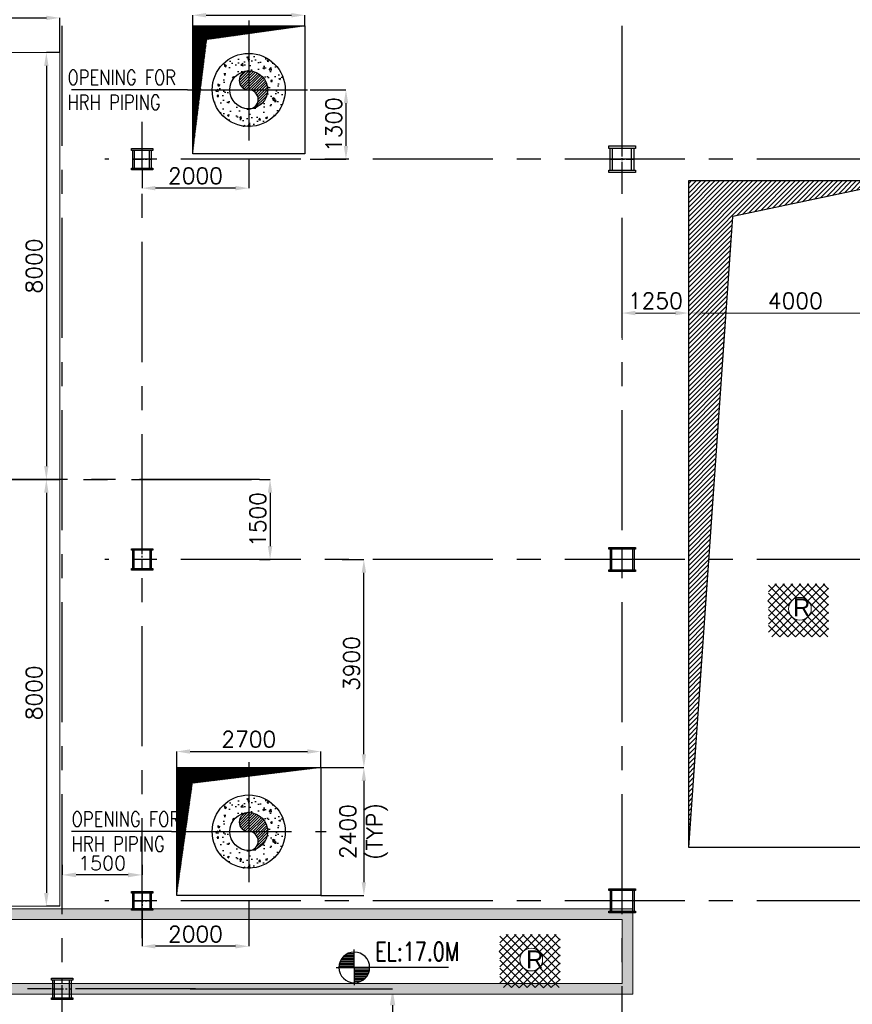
# Model space of a CAD drawing. Header units: inches. Extents: x 0 to 1564127, y -23460 to 23144100.
# Tile 23 of 215: x 124381 to 139994, y 98888 to 117341. Entities that reach past the tile are written whole.
import ezdxf

# ---------------------------------------------------------------- set-up
doc = ezdxf.new("R2010")
doc.units = ezdxf.units.IN
doc.header["$LTSCALE"] = 1800
doc.header["$MEASUREMENT"] = 0
doc.linetypes.add('CENTER', pattern=[2, 1.25, -0.25, 0.25, -0.25])
doc.linetypes.add('CENTER2', pattern=[1.125, 0.75, -0.125, 0.125, -0.125])
doc.layers.get('0').update_dxf_attribs({"color": 253, "lineweight": 9})
for name, color, linetype in [('AUX COL', 1, 'Continuous'), ('CEN', 2, 'CENTER'), ('DIM', 4, 'Continuous'), ('GRID', 251, 'CENTER'), ('INSULATION', 35, 'Continuous'), ('OPENING', 40, 'Continuous'), ('PIPE', 5, 'Continuous'), ('TEXT', 3, 'Continuous')]:
    doc.layers.add(name, color=color, linetype=linetype)
doc.layers.add('CONCRETE', color=145, linetype='Continuous', lineweight=18)
doc.layers.add('STEEL', color=231, linetype='Continuous', lineweight=18)
doc.styles.add('HTX11', font='O8111901')
doc.styles.add('ROMANS', font='romans.shx')
doc.styles.get("Standard").update_dxf_attribs({"font": 'arial.ttf'})
doc.dimstyles.new('STANDARD1', dxfattribs={"dimtxt": 300, "dimasz": 250, "dimexe": 0, "dimexo": 0, "dimgap": 80, "dimtad": 1, "dimdec": 0, "dimzin": 0, "dimdsep": 46, "dimtxsty": 'ROMANS', "dimcen": 0, "dimclrd": 4, "dimclre": 4, "dimclrt": 7, "dimadec": 0, "dimazin": 0, "dimtfac": 0.09, "dimtdec": 0, "dimtix": 1, "dimtofl": 0, "dimtmove": 0, "dimatfit": 3, "dimfxl": 1, "dimtolj": 1, "dimtzin": 0, "dimarcsym": 0})
doc.dimstyles.new('USER175', dxfattribs={"dimscale": 175, "dimtxt": 2, "dimasz": 1.75, "dimexe": 0, "dimexo": 0, "dimgap": 0.5, "dimtad": 1, "dimdec": 0, "dimzin": 0, "dimdsep": 46, "dimtxsty": 'ROMANS', "dimcen": 0, "dimclrd": 4, "dimclre": 4, "dimclrt": 4, "dimadec": 0, "dimazin": 0, "dimtfac": 0.09, "dimtdec": 0, "dimtix": 1, "dimtofl": 0, "dimtmove": 0, "dimatfit": 3, "dimfxl": 1, "dimtolj": 1, "dimtzin": 0, "dimarcsym": 0})
pattern_1 = [(45, (-489847.997, 30697.683), (-8.83883476, 8.83883476), [])]

# ---------------------------------------------------------------- blocks, each defined once
blk = doc.blocks.new('*D406')
at = {"layer": 'Defpoints', "color": 0, "transparency": 16777216}
for p in [(127580, 99175), (130954, 94725), (131373, 94725)]:
    blk.add_point(p, dxfattribs=at)
at = {"layer": 'DIM', "color": 4, "lineweight": -2, "transparency": 16777216}
for p, q in [((127580, 99175), (131373, 99175)), ((131373, 98869), (131373, 95032)), ((130954, 94725), (131373, 94725))]:
    blk.add_line(p, q, dxfattribs=at)
at = {"layer": 'DIM', "color": 4, "transparency": 16777216}
for points in [[(131322, 98869), (131424, 98869), (131373, 99175)], [(131322, 95032), (131424, 95032), (131373, 94725)]]:
    blk.add_solid(points, dxfattribs=at)
at = {"layer": 'DIM', "color": 4, "transparency": 16777216, "insert": (131111, 96950), "char_height": 350, "attachment_point": 5, "rotation": 90, "style": 'ROMANS'}
blk.add_mtext('\\A1;4450', dxfattribs=at)
blk = doc.blocks.new('*D407')
at = {"layer": 'Defpoints', "color": 0, "transparency": 16777216}
for p in [(125176, 101499), (126676, 101499), (125176, 101313)]:
    blk.add_point(p, dxfattribs=at)
at = {"layer": 'DIM', "color": 4, "lineweight": -2, "transparency": 16777216}
for p, q in [((125176, 101499), (125176, 101313)), ((126676, 101499), (126676, 101313)), ((126413, 101313), (125438, 101313))]:
    blk.add_line(p, q, dxfattribs=at)
at = {"layer": 'DIM', "color": 4, "transparency": 16777216}
for points in [[(125438, 101357), (125438, 101269), (125176, 101313)], [(126413, 101357), (126413, 101269), (126676, 101313)]]:
    blk.add_solid(points, dxfattribs=at)
at = {"layer": 'DIM', "color": 4, "transparency": 16777216, "insert": (125926, 101532), "char_height": 262.5, "attachment_point": 5, "style": 'ROMANS'}
blk.add_mtext('\\A1;1500', dxfattribs=at)
blk = doc.blocks.new('DIAHATCH-1')
h = blk.add_hatch()
h.set_pattern_fill('ANSI31', color=9, scale=0.4, angle=180, style=0)
h.set_pattern_definition([(225, (-22774.755, -47888.751615), (0.03535533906, -0.03535533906), [])])
h.paths.add_polyline_path([(0, 0.5), (0, 0, -1), (0, -0.5, 0.414214), (0.5, 0, 0.414214)])
h.paths.add_polyline_path([(0, 0.5, 1), (0, 0)])
blk.add_circle((0, 0), 0.5)
for centre, start, end in [((0, 0.25), 90, 270), ((0, -0.25), 270, 90)]:
    blk.add_arc(centre, 0.25, start, end)
blk = doc.blocks.new('*D411')
at = {"layer": 'Defpoints', "color": 0, "transparency": 16777216}
for p in [(128876, 108725), (128876, 107225), (129076, 107225)]:
    blk.add_point(p, dxfattribs=at)
at = {"layer": 'DIM', "color": 4, "lineweight": -2, "transparency": 16777216}
for p, q in [((128876, 108725), (129076, 108725)), ((129076, 108475), (129076, 107475)), ((128876, 107225), (129076, 107225))]:
    blk.add_line(p, q, dxfattribs=at)
at = {"layer": 'DIM', "color": 4, "transparency": 16777216}
for points in [[(129034, 108475), (129118, 108475), (129076, 108725)], [(129034, 107475), (129118, 107475), (129076, 107225)]]:
    blk.add_solid(points, dxfattribs=at)
at = {"layer": 'DIM', "color": 7, "transparency": 16777216, "insert": (128846, 107975), "char_height": 300, "attachment_point": 5, "rotation": 90, "style": 'ROMANS'}
blk.add_mtext('\\A1;1500', dxfattribs=at)
blk = doc.blocks.new('TURBINE & TG DECK OUTLINE')
at = {"layer": 'CEN'}
blk.add_line((-25650, 0), (19805, 0), dxfattribs=at)
at = {"layer": 'CONCRETE'}
blk.add_lwpolyline([(16205, -8000), (16205, 8000), (-7350, 8000), (-9950, 5400), (-24150, 5400), (-24150, -5400), (-9950, -5400), (-7350, -8000)], close=True, dxfattribs=at)
blk = doc.blocks.new('*D416')
at = {"layer": 'Defpoints', "color": 0, "transparency": 16777216}
for p in [(128676, 114725), (126676, 114550), (126676, 114184)]:
    blk.add_point(p, dxfattribs=at)
at = {"layer": 'DIM', "color": 4, "lineweight": -2, "transparency": 16777216}
for p, q in [((128676, 114725), (128676, 114184)), ((126676, 114550), (126676, 114184)), ((128426, 114184), (126926, 114184))]:
    blk.add_line(p, q, dxfattribs=at)
at = {"layer": 'DIM', "color": 4, "transparency": 16777216}
for points in [[(126926, 114226), (126926, 114142), (126676, 114184)], [(128426, 114226), (128426, 114142), (128676, 114184)]]:
    blk.add_solid(points, dxfattribs=at)
at = {"layer": 'DIM', "color": 7, "transparency": 16777216, "insert": (127676, 114414), "char_height": 300, "attachment_point": 5, "style": 'ROMANS'}
blk.add_mtext('\\A1;2000', dxfattribs=at)
blk = doc.blocks.new('*D417')
at = {"layer": 'Defpoints', "color": 0, "transparency": 16777216}
for p in [(128676, 100825), (126676, 100650), (126676, 99975)]:
    blk.add_point(p, dxfattribs=at)
at = {"layer": 'DIM', "color": 4, "lineweight": -2, "transparency": 16777216}
for p, q in [((128676, 100825), (128676, 99975)), ((126676, 100650), (126676, 99975)), ((128426, 99975), (126926, 99975))]:
    blk.add_line(p, q, dxfattribs=at)
at = {"layer": 'DIM', "color": 4, "transparency": 16777216}
for points in [[(126926, 100017), (126926, 99934), (126676, 99975)], [(128426, 100017), (128426, 99934), (128676, 99975)]]:
    blk.add_solid(points, dxfattribs=at)
at = {"layer": 'DIM', "color": 7, "transparency": 16777216, "insert": (127676, 100205), "char_height": 300, "attachment_point": 5, "style": 'ROMANS'}
blk.add_mtext('\\A1;2000', dxfattribs=at)
blk = doc.blocks.new('*D418')
at = {"layer": 'Defpoints', "color": 0, "transparency": 16777216}
for p in [(125131, 117375), (125131, 116725, 500), (108926, 116470)]:
    blk.add_point(p, dxfattribs=at)
at = {"layer": 'DIM', "color": 4, "lineweight": -2, "transparency": 16777216}
for p, q in [((108926, 116470), (108926, 117375)), ((109176, 117375), (124881, 117375)), ((125131, 116725), (125131, 117375))]:
    blk.add_line(p, q, dxfattribs=at)
at = {"layer": 'DIM', "color": 4, "transparency": 16777216}
for points in [[(109176, 117417), (109176, 117334), (108926, 117375)], [(124881, 117417), (124881, 117334), (125131, 117375)]]:
    blk.add_solid(points, dxfattribs=at)
at = {"layer": 'DIM', "color": 7, "transparency": 16777216, "insert": (117028, 117605), "char_height": 300, "attachment_point": 5, "style": 'ROMANS'}
blk.add_mtext('\\A1;16205', dxfattribs=at)
blk = doc.blocks.new('*D47')
at = {"layer": 'Defpoints', "color": 0, "transparency": 16777216}
for p in [(5250, 13500), (5250, 1000), (5833, 1000)]:
    blk.add_point(p, dxfattribs=at)
at = {"layer": 'DIM', "color": 4, "lineweight": -2, "transparency": 16777216}
for p, q in [((5250, 13500), (5833, 13500)), ((5833, 13250), (5833, 1250)), ((5250, 1000), (5833, 1000))]:
    blk.add_line(p, q, dxfattribs=at)
at = {"layer": 'DIM', "color": 4, "transparency": 16777216}
for points in [[(5791, 13250), (5875, 13250), (5833, 13500)], [(5791, 1250), (5875, 1250), (5833, 1000)]]:
    blk.add_solid(points, dxfattribs=at)
at = {"layer": 'DIM', "color": 4, "transparency": 16777216, "insert": (5603, 7250), "char_height": 300, "attachment_point": 5, "rotation": 90, "style": 'ROMANS'}
blk.add_mtext('\\A1;12500', dxfattribs=at)
blk = doc.blocks.new('*D48')
at = {"layer": 'Defpoints', "color": 0, "transparency": 16777216}
for p in [(0, 11018), (0, 10518), (1250, 10518)]:
    blk.add_point(p, dxfattribs=at)
at = {"layer": 'DIM', "color": 4, "lineweight": -2, "transparency": 16777216}
for p, q in [((0, 10518), (0, 11018)), ((1000, 11018), (250, 11018)), ((1250, 10518), (1250, 11018))]:
    blk.add_line(p, q, dxfattribs=at)
at = {"layer": 'DIM', "color": 4, "transparency": 16777216}
for points in [[(250, 11059), (250, 10976), (0, 11018)], [(1000, 11059), (1000, 10976), (1250, 11018)]]:
    blk.add_solid(points, dxfattribs=at)
at = {"layer": 'DIM', "color": 4, "transparency": 16777216, "insert": (625, 11248), "char_height": 300, "attachment_point": 5, "style": 'ROMANS'}
blk.add_mtext('\\A1;1250', dxfattribs=at)
blk = doc.blocks.new('*D49')
at = {"layer": 'Defpoints', "color": 0, "transparency": 16777216}
for p in [(5250, 11018), (1250, 10518), (5250, 10518)]:
    blk.add_point(p, dxfattribs=at)
at = {"layer": 'DIM', "color": 4, "lineweight": -2, "transparency": 16777216}
for p, q in [((1250, 10518), (1250, 11018)), ((1500, 11018), (5000, 11018)), ((5250, 10518), (5250, 11018))]:
    blk.add_line(p, q, dxfattribs=at)
at = {"layer": 'DIM', "color": 4, "transparency": 16777216}
for points in [[(1500, 11059), (1500, 10976), (1250, 11018)], [(5000, 11059), (5000, 10976), (5250, 11018)]]:
    blk.add_solid(points, dxfattribs=at)
at = {"layer": 'DIM', "color": 4, "transparency": 16777216, "insert": (3250, 11248), "char_height": 300, "attachment_point": 5, "style": 'ROMANS'}
blk.add_mtext('\\A1;4000', dxfattribs=at)
blk = doc.blocks.new('*D50')
at = {"layer": 'Defpoints', "color": 0, "transparency": 16777216}
for p in [(5250, 1000), (5250, 0), (5833, 0)]:
    blk.add_point(p, dxfattribs=at)
at = {"layer": 'DIM', "color": 4, "lineweight": -2, "transparency": 16777216}
for p, q in [((5250, 1000), (5833, 1000)), ((5833, 750), (5833, 250)), ((5250, 0), (5833, 0)), ((5833, 0), (5833, -2028))]:
    blk.add_line(p, q, dxfattribs=at)
at = {"layer": 'DIM', "color": 4, "transparency": 16777216}
for points in [[(5791, 750), (5875, 750), (5833, 1000)], [(5791, 250), (5875, 250), (5833, 0)]]:
    blk.add_solid(points, dxfattribs=at)
at = {"layer": 'DIM', "color": 4, "transparency": 16777216, "insert": (5603, -1441), "char_height": 300, "attachment_point": 5, "rotation": 90, "style": 'ROMANS'}
blk.add_mtext('\\A1;1000', dxfattribs=at)
blk = doc.blocks.new('AUX COLUMNS')
at = {"color": 2, "linetype": 'CENTER2', "ltscale": 0.15}
for p, q in [((-139038, 65715), (-139038, 66115)), ((-130038, 65665), (-130038, 66165)), ((-139213, 65915), (-138863, 65915)), ((-130263, 65915), (-129813, 65915)), ((-139038, 58215), (-139038, 58615)), ((-130038, 58190), (-130038, 58640)), ((-138863, 58415), (-139213, 58415)), ((-129813, 58415), (-130263, 58415)), ((-130038, 51790), (-130038, 52240)), ((-139038, 52190), (-139038, 51840)), ((-139213, 52015), (-138863, 52015)), ((-129813, 52015), (-130263, 52015)), ((-140538, 50165), (-140538, 50565)), ((-140713, 50365), (-140363, 50365))]:
    blk.add_line(p, q, dxfattribs=at)
at = {"layer": 'AUX COL'}
for p, q in [((-139213, 65751), (-139213, 66079)), ((-139177, 65751), (-139177, 66079)), ((-138899, 65751), (-138899, 66079)), ((-138863, 65751), (-138863, 66079)), ((-130263, 65710), (-130263, 66120)), ((-130218, 65710), (-130218, 66120)), ((-129858, 65710), (-129858, 66120)), ((-129813, 65710), (-129813, 66120)), ((-139213, 58243), (-139213, 58587)), ((-139188, 58243), (-139188, 58587)), ((-138888, 58243), (-138888, 58587)), ((-138863, 58243), (-138863, 58587)), ((-130263, 58608), (-130263, 58222)), ((-130235, 58608), (-130235, 58222)), ((-129841, 58608), (-129841, 58222)), ((-129813, 58608), (-129813, 58222)), ((-139213, 51872), (-139213, 52158)), ((-139188, 51872), (-139188, 52158)), ((-138888, 51872), (-138888, 52158)), ((-138863, 51872), (-138863, 52158)), ((-130263, 52208), (-130263, 51822)), ((-130235, 52208), (-130235, 51822)), ((-129841, 52208), (-129841, 51822)), ((-129813, 52208), (-129813, 51822)), ((-140713, 50201), (-140713, 50529)), ((-140677, 50201), (-140677, 50529)), ((-140399, 50201), (-140399, 50529)), ((-140363, 50201), (-140363, 50529))]:
    blk.add_line(p, q, dxfattribs=at)
for points in [[(-139238, 66115), (-138838, 66115), (-138838, 66079), (-139238, 66079)], [(-130288, 66165), (-129788, 66165), (-129788, 66120), (-130288, 66120)], [(-139238, 65751), (-138838, 65751), (-138838, 65715), (-139238, 65715)], [(-130288, 65710), (-129788, 65710), (-129788, 65665), (-130288, 65665)], [(-139238, 58615), (-138838, 58615), (-138838, 58587), (-139238, 58587)], [(-130288, 58640), (-129788, 58640), (-129788, 58608), (-130288, 58608)], [(-139238, 58243), (-138838, 58243), (-138838, 58215), (-139238, 58215)], [(-130288, 58222), (-129788, 58222), (-129788, 58190), (-130288, 58190)], [(-130288, 52240), (-129788, 52240), (-129788, 52208), (-130288, 52208)], [(-139238, 52190), (-138838, 52190), (-138838, 52158), (-139238, 52158)], [(-139238, 51872), (-138838, 51872), (-138838, 51840), (-139238, 51840)], [(-130288, 51822), (-129788, 51822), (-129788, 51790), (-130288, 51790)], [(-140738, 50565), (-140338, 50565), (-140338, 50529), (-140738, 50529)], [(-140738, 50201), (-140338, 50201), (-140338, 50165), (-140738, 50165)]]:
    blk.add_lwpolyline(points, close=True, dxfattribs=at)
at = {"layer": 'GRID'}
for p, q in [((-139038, 51315), (-139038, 66615)), ((-114460, 65915), (-139738, 65915)), ((-136838, 59915), (-243038, 59915)), ((-114460, 58415), (-139738, 58415)), ((-114460, 52015), (-139738, 52015)), ((-138038, 50365), (-163538, 50365))]:
    blk.add_line(p, q, dxfattribs=at)
blk = doc.blocks.new('*D489')
at = {"layer": 'Defpoints', "color": 0, "transparency": 16777216}
for p in [(130026, 103325), (130026, 100925), (130835, 100925)]:
    blk.add_point(p, dxfattribs=at)
at = {"layer": 'DIM', "color": 4, "lineweight": -2, "transparency": 16777216}
for p, q in [((130026, 103325), (130835, 103325)), ((130835, 103075), (130835, 101175)), ((130026, 100925), (130835, 100925))]:
    blk.add_line(p, q, dxfattribs=at)
at = {"layer": 'DIM', "color": 4, "transparency": 16777216}
for points in [[(130793, 103075), (130877, 103075), (130835, 103325)], [(130793, 101175), (130877, 101175), (130835, 100925)]]:
    blk.add_solid(points, dxfattribs=at)
at = {"layer": 'DIM', "color": 7, "transparency": 16777216, "insert": (130835, 102125), "char_height": 300, "attachment_point": 5, "rotation": 90, "style": 'ROMANS'}
blk.add_mtext('\\A1;2400\\P(TYP)', dxfattribs=at)
blk = doc.blocks.new('*D490')
at = {"layer": 'Defpoints', "color": 0, "transparency": 16777216}
for p in [(130026, 103625), (127326, 103325), (130026, 103325)]:
    blk.add_point(p, dxfattribs=at)
at = {"layer": 'DIM', "color": 4, "lineweight": -2, "transparency": 16777216}
for p, q in [((127326, 103325), (127326, 103625)), ((127576, 103625), (129776, 103625)), ((130026, 103325), (130026, 103625))]:
    blk.add_line(p, q, dxfattribs=at)
at = {"layer": 'DIM', "color": 4, "transparency": 16777216}
for points in [[(127576, 103667), (127576, 103584), (127326, 103625)], [(129776, 103667), (129776, 103584), (130026, 103625)]]:
    blk.add_solid(points, dxfattribs=at)
at = {"layer": 'DIM', "color": 7, "transparency": 16777216, "insert": (128676, 103855), "char_height": 300, "attachment_point": 5, "style": 'ROMANS'}
blk.add_mtext('\\A1;2700', dxfattribs=at)
blk = doc.blocks.new('*D491')
at = {"layer": 'Defpoints', "color": 0, "transparency": 16777216}
for p in [(130430, 107225), (130835, 107225), (130576, 103325)]:
    blk.add_point(p, dxfattribs=at)
at = {"layer": 'DIM', "color": 4, "lineweight": -2, "transparency": 16777216}
for p, q in [((130430, 107225), (130835, 107225)), ((130835, 103575), (130835, 106975)), ((130576, 103325), (130835, 103325))]:
    blk.add_line(p, q, dxfattribs=at)
at = {"layer": 'DIM', "color": 4, "transparency": 16777216}
for points in [[(130793, 106975), (130877, 106975), (130835, 107225)], [(130793, 103575), (130877, 103575), (130835, 103325)]]:
    blk.add_solid(points, dxfattribs=at)
at = {"layer": 'DIM', "color": 7, "transparency": 16777216, "insert": (130605, 105275), "char_height": 300, "attachment_point": 5, "rotation": 90, "style": 'ROMANS'}
blk.add_mtext('\\A1;3900', dxfattribs=at)
blk = doc.blocks.new('*D492')
at = {"layer": 'Defpoints', "color": 0, "transparency": 16777216}
for p in [(129826, 116025), (129826, 114725), (130499, 114725)]:
    blk.add_point(p, dxfattribs=at)
at = {"layer": 'DIM', "color": 4, "lineweight": -2, "transparency": 16777216}
for p, q in [((129826, 116025), (130499, 116025)), ((130499, 115775), (130499, 114975)), ((129826, 114725), (130499, 114725))]:
    blk.add_line(p, q, dxfattribs=at)
at = {"layer": 'DIM', "color": 4, "transparency": 16777216}
for points in [[(130458, 115775), (130541, 115775), (130499, 116025)], [(130458, 114975), (130541, 114975), (130499, 114725)]]:
    blk.add_solid(points, dxfattribs=at)
at = {"layer": 'DIM', "color": 7, "transparency": 16777216, "insert": (130269, 115375), "char_height": 300, "attachment_point": 5, "rotation": 90, "style": 'ROMANS'}
blk.add_mtext('\\A1;1300', dxfattribs=at)
blk = doc.blocks.new('*D495')
at = {"layer": 'Defpoints', "color": 0, "transparency": 16777216}
for p in [(129726, 117425), (127626, 117225), (129726, 117225)]:
    blk.add_point(p, dxfattribs=at)
at = {"layer": 'DIM', "color": 4, "lineweight": -2, "transparency": 16777216}
for p, q in [((127626, 117225), (127626, 117425)), ((127876, 117425), (129476, 117425)), ((129726, 117225), (129726, 117425))]:
    blk.add_line(p, q, dxfattribs=at)
at = {"layer": 'DIM', "color": 4, "transparency": 16777216}
for points in [[(127876, 117467), (127876, 117384), (127626, 117425)], [(129476, 117467), (129476, 117384), (129726, 117425)]]:
    blk.add_solid(points, dxfattribs=at)
at = {"layer": 'DIM', "color": 7, "transparency": 16777216, "insert": (128676, 117655), "char_height": 300, "attachment_point": 5, "style": 'ROMANS'}
blk.add_mtext('\\A1;2100', dxfattribs=at)
blk = doc.blocks.new('*D502')
at = {"layer": 'Defpoints', "color": 0, "transparency": 16777216}
for p in [(125131, 116725), (124881, 108725), (125131, 108725)]:
    blk.add_point(p, dxfattribs=at)
at = {"layer": 'DIM', "color": 4, "lineweight": -2, "transparency": 16777216}
for p, q in [((125131, 116725), (124881, 116725)), ((124881, 116475), (124881, 108975)), ((125131, 108725), (124881, 108725))]:
    blk.add_line(p, q, dxfattribs=at)
at = {"layer": 'DIM', "color": 4, "transparency": 16777216}
for points in [[(124839, 116475), (124922, 116475), (124881, 116725)], [(124839, 108975), (124922, 108975), (124881, 108725)]]:
    blk.add_solid(points, dxfattribs=at)
at = {"layer": 'DIM', "color": 7, "transparency": 16777216, "insert": (124651, 112725), "char_height": 300, "attachment_point": 5, "rotation": 90, "style": 'ROMANS'}
blk.add_mtext('\\A1;8000', dxfattribs=at)
blk = doc.blocks.new('*D503')
at = {"layer": 'Defpoints', "color": 0, "transparency": 16777216}
for p in [(125131, 108725), (124881, 100725), (125131, 100725)]:
    blk.add_point(p, dxfattribs=at)
at = {"layer": 'DIM', "color": 4, "lineweight": -2, "transparency": 16777216}
for p, q in [((125131, 108725), (124881, 108725)), ((124881, 108475), (124881, 100975)), ((125131, 100725), (124881, 100725))]:
    blk.add_line(p, q, dxfattribs=at)
at = {"layer": 'DIM', "color": 4, "transparency": 16777216}
for points in [[(124839, 108475), (124922, 108475), (124881, 108725)], [(124839, 100975), (124922, 100975), (124881, 100725)]]:
    blk.add_solid(points, dxfattribs=at)
at = {"layer": 'DIM', "color": 7, "transparency": 16777216, "insert": (124651, 104725), "char_height": 300, "attachment_point": 5, "rotation": 90, "style": 'ROMANS'}
blk.add_mtext('\\A1;8000', dxfattribs=at)
blk = doc.blocks.new('*X21')
at = {"color": 0}
for p, q in [((36115, 29325), (36330, 29325)), ((36132, 29350), (36330, 29350)), ((36154, 29375), (36330, 29375)), ((36183, 29400), (36330, 29400)), ((36226, 29425), (36330, 29425)), ((36080, 29200), (36330, 29200)), ((36081, 29225), (36330, 29225)), ((36085, 29250), (36330, 29250)), ((36092, 29275), (36330, 29275)), ((36102, 29300), (36330, 29300))]:
    blk.add_line(p, q, dxfattribs=at)
blk = doc.blocks.new('LL')
for p, q in [((-711, 0), (-711, 423)), ((-1136, 0), (-711, 0)), ((1493, 0), (-711, 0)), ((-711, 0), (-711, -418))]:
    blk.add_line(p, q)
for start, end in [(90, 180), (0, 90), (180, 270), (270, 0)]:
    blk.add_arc((-711, 0), 360, start, end)
at = {"xscale": 1.439999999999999, "yscale": 1.439999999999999, "zscale": 1.439999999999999}
blk.add_blockref('*X21', (-53026, -42044), dxfattribs=at)
at = {"xscale": 1.439999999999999, "yscale": 1.439999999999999, "zscale": 1.439999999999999, "rotation": 180}
blk.add_blockref('*X21', (51604, 42044), dxfattribs=at)
at = {"flags": 4}
blk.add_attdef('LEVEL', (-222, 154), '', height=432, dxfattribs=at)
blk = doc.blocks.new('OIL MODULE OPENING')
at = {"layer": 'OPENING'}
h = blk.add_hatch(dxfattribs=at)
h.set_pattern_fill('ANSI31', color=256, scale=500, style=0)
h.set_pattern_definition([(45, (-646921.29, -70922.91), (-44.194174, 44.194174), [])])
h.paths.add_polyline_path([(2076.9, 12825.5), (5250, 13500), (1250, 13500), (1250, 1000)])
for p in [(5250, 13500), (1250, 1000)]:
    blk.add_line(p, (2076.9, 12825.5), dxfattribs=at)
blk.add_lwpolyline([(1250, 13500), (5250, 13500), (5250, 1000), (1250, 1000)], close=True, dxfattribs=at)
at = {"layer": 'STEEL', "flags": 128}
for points in [[(2732, 5627.3), (3048.8, 5944.7)], [(2744.8, 5791), (2898.4, 5944.7)], [(2744.8, 5489.4), (3200.3, 5944.7)], [(2744.8, 5338.4), (3350.7, 5944.7)], [(2744.8, 5187.6), (3502.1, 5944.7)], [(2744.8, 5916), (3128.8, 5531.6)], [(2866.4, 5944.7), (3184.3, 5627.3)], [(3017.9, 5944.7), (3280.3, 5682.4)], [(3168.3, 5944.7), (3874.4, 5239)], [(3319.7, 5944.7), (3874.4, 5389.8)], [(3390.1, 5682.4), (3652.5, 5944.7)], [(3470.1, 5944.7), (3874.4, 5540.8)], [(3486.1, 5627.3), (3804, 5944.7)], [(3621.6, 5944.7), (3874.4, 5691.6)], [(3772, 5944.7), (3874.4, 5842.4)], [(2744.8, 5765.2), (3561.9, 4948.5)], [(3541.6, 5531.6), (3874.4, 5864.6)], [(2732, 5627.3), (3407.2, 4952.2)], [(2806.7, 5702.7), (3561.9, 4948.5)], [(3108.5, 4948.5), (3874.4, 5713.8)], [(3255.7, 4952.2), (3874.4, 5563)], [(2744.8, 5463.5), (3255.7, 4952.2)], [(2744.8, 5036.8), (3128.8, 5421.2)], [(3407.2, 4952.2), (3874.4, 5412)], [(3541.6, 5421.2), (3874.4, 5088.2)], [(2744.8, 5312.6), (3108.5, 4948.5)], [(2810.9, 4952.2), (3184.3, 5325.5)], [(2961.3, 4952.2), (3280.3, 5270.4)], [(3390.1, 5270.4), (3709.1, 4952.2)], [(3486.1, 5325.5), (3859.5, 4952.2)], [(3561.9, 4948.5), (3874.4, 5261.2)], [(2744.8, 5161.8), (2961.3, 4952.2)], [(3709.1, 4952.2), (3874.4, 5110.4)]]:
    blk.add_lwpolyline(points, dxfattribs=at)
blk.add_lwpolyline([(3548, 5476.3, 1), (3121.3, 5476.3, 1), (3548, 5476.3)], format="xyb", dxfattribs=at)
at = {"layer": 'STEEL', "style": 'HTX11'}
blk.add_text('R', height=333.3, dxfattribs=at).set_placement((3208.5, 5335.5))
at = {"layer": 'TEXT', "color": 3, "style": 'ROMANS', "width": 0.8}
for s, p in [('OPENINGS FOR', (7308.5, 1372.1)), ('OIL MODULE', (8097.2, 1623.8))]:
    blk.add_text(s, height=500, rotation=90, dxfattribs=at).set_placement(p)
at = {"layer": 'DIM'}
dim = blk.add_linear_dim(base=(5833.1, 1000), p1=(5250, 13500), p2=(5250, 1000), angle=270, dimstyle='STANDARD1', dxfattribs=at)
dim.commit()
dim.dimension.update_dxf_attribs({"geometry": '*D47', "text_midpoint": (5603.1, 7250)})
for base, p2, picture, middle in [((0, 11017.5), (0, 10517.5), '*D48', (625, 11247.5)), ((5250, 11017.5), (5250, 10517.5), '*D49', (3250, 11247.5))]:
    dim = blk.add_linear_dim(base=base, p1=(1250, 10517.5), p2=p2, dimstyle='STANDARD1', dxfattribs=at)
    dim.commit()
    dim.dimension.update_dxf_attribs({"geometry": picture, "text_midpoint": middle})
dim = blk.add_linear_dim(base=(5833.1, 0), p1=(5250, 1000), p2=(5250, 0), angle=90, dimstyle='STANDARD1', dxfattribs=at)
dim.commit()
dim.dimension.update_dxf_attribs({"geometry": '*D50', "text_midpoint": (5833.1, -1441), "dimtype": 128})

msp = doc.modelspace()

# ---------------------------------------------------------------- hatches: boundary and pattern name
at = {"layer": 'CONCRETE'}
h = msp.add_hatch(dxfattribs=at)
h.set_pattern_fill('AR-CONC', color=256, scale=75, style=0)
h.set_pattern_definition([(50, (6240.36, 47832.15), (537.9451, -47.0641), [56.25, -618.75]), (355, (6240.36, 47832.15), (-104.0635, 564.144), [45, -495]), (100.4514, (6285.2, 47828.23), (433.882, 517.0797), [47.8051, -525.8566]), (46.1842, (6240.36, 47982.15), (800.4308, -124.1393), [84.375, -928.125]), (96.6356, (6307.06, 47971.8), (700.997, 730.5884), [71.7077, -788.7847]), (351.1842, (6240.36, 47982.15), (700.9965, 730.589), [67.5, -742.5]), (21, (6315.36, 47944.65), (447.6803, -301.9642), [56.25, -618.75]), (326, (6315.36, 47944.65), (182.4865, 543.8625), [45, -495]), (71.4514, (6352.66, 47919.5), (630.167, 241.8979), [47.8051, -525.8566]), (37.5, (6240.36, 47832.15), (9.1199, 249.6704), [0, -489, 0, -502.5, 0, -496.875]), (7.5, (6240.36, 47832.15), (197.30215, 295.8088), [0, -286.5, 0, -477.75, 0, -189.375]), (327.5, (6073.1, 47832.15), (400.36683, -16.91615), [0, -187.5, 0, -585, 0, -776.25]), (317.5, (5998.1, 47832.15), (437.3896, 75.0787), [0, -243.75, 0, -388.5, 0, -551.25])])
h.paths.add_polyline_path([(135875.76, 99075.31), (135875.76, 100675.31), (101554.5, 100675.31), (98954.5, 103275.31), (84775.76, 103275.31), (84775.76, 100875.31), (97960.39, 100875.31), (100060.39, 99075.31)])
h.paths.add_polyline_path([(98871.66, 103075.31), (84975.76, 103075.31), (84975.76, 101075.31), (98043.23, 101075.31), (100143.23, 99275.31), (135675.76, 99275.31), (135675.76, 100475.31), (101471.66, 100475.31)], flags=16)
at = {"layer": 'INSULATION', "linetype": 'Continuous'}
h = msp.add_hatch(dxfattribs=at)
h.set_pattern_fill('AR-CONC', color=256, scale=50, style=0)
h.set_pattern_definition([(50, (-1219782.88, -283840.73), (358.63009, -31.37607), [37.5, -412.5]), (355, (-1219782.9, -283840.73), (-69.37567, 376.09607), [30, -330]), (100.4514, (-1219753, -283843.34), (289.25469, 344.71977), [31.870095, -350.57106]), (46.1842, (-1219782.9, -283740.73), (533.62052, -82.75951), [56.25, -618.75]), (96.6356, (-1219738.4, -283747.6), (467.33135, 487.05894), [47.80514, -525.8565]), (351.1842, (-1219782.9, -283740.73), (467.33097, 487.0593), [45, -495]), (21, (-1219732.88, -283765.73), (298.453526, -201.309445), [37.5, -412.5]), (326, (-1219732.9, -283765.73), (121.65767, 362.57502), [30, -330]), (71.4514, (-1219708, -283782.5), (420.111314, 161.26525), [31.870095, -350.57106]), (37.5, (-1219782.88, -283840.73), (6.079928, 166.446927), [0, -326, 0, -335, 0, -331.25]), (7.5, (-1219782.88, -283840.73), (131.534769, 197.205856), [0, -191, 0, -318.5, 0, -126.25]), (327.5, (-1219894.38, -283840.73), (266.911218, -11.277436), [0, -125, 0, -390, 0, -517.5]), (317.5, (-1219944.38, -283840.73), (291.593085, 50.05249), [0, -162.5, 0, -259, 0, -367.5])])
edge = h.paths.add_edge_path()
edge.add_line((128675.76, 116710.81), (128675.76, 116380.81))
edge.add_arc((128675.76, 116025.31), 355.5, 0, 90, ccw=False)
edge.add_line((129031.26, 116025.31), (129361.26, 116025.31))
edge.add_arc((128675.76, 116025.31), 685.5, 0, 90)
edge = h.paths.add_edge_path()
edge.add_arc((128675.76, 116025.31), 685.5, 90, 180)
edge.add_line((127990.26, 116025.31), (128320.26, 116025.31))
edge.add_arc((128675.76, 116025.31), 355.5, 90, 180, ccw=False)
edge.add_line((128675.76, 116380.81), (128675.76, 116710.81))
edge = h.paths.add_edge_path()
edge.add_line((128320.26, 116025.31), (127990.26, 116025.31))
edge.add_arc((128675.76, 116025.31), 685.5, 180, 270)
edge.add_line((128675.76, 115339.81), (128675.76, 115669.81))
edge.add_arc((128675.76, 116025.31), 355.5, 180, 270, ccw=False)
edge = h.paths.add_edge_path()
edge.add_line((129361.26, 116025.31), (129031.26, 116025.31))
edge.add_arc((128675.76, 116025.31), 355.5, -90, 0, ccw=False)
edge.add_line((128675.76, 115669.81), (128675.76, 115339.81))
edge.add_arc((128675.76, 116025.31), 685.5, 270, 360)
h = msp.add_hatch(dxfattribs=at)
h.set_pattern_fill('AR-CONC', color=256, scale=50, style=0)
h.set_pattern_definition([(50, (-1219782.88, -297740.73), (358.63009, -31.37607), [37.5, -412.5]), (355, (-1219782.9, -297740.73), (-69.37567, 376.09607), [30, -330]), (100.4514, (-1219753, -297743.34), (289.25469, 344.71977), [31.870095, -350.57106]), (46.1842, (-1219782.9, -297640.73), (533.62052, -82.75951), [56.25, -618.75]), (96.6356, (-1219738.4, -297647.6), (467.33135, 487.05894), [47.80514, -525.8565]), (351.1842, (-1219782.9, -297640.73), (467.33097, 487.0593), [45, -495]), (21, (-1219732.88, -297665.73), (298.453526, -201.309445), [37.5, -412.5]), (326, (-1219732.9, -297665.73), (121.65767, 362.57502), [30, -330]), (71.4514, (-1219708, -297682.5), (420.111314, 161.26525), [31.870095, -350.57106]), (37.5, (-1219782.88, -297740.73), (6.079928, 166.446927), [0, -326, 0, -335, 0, -331.25]), (7.5, (-1219782.88, -297740.73), (131.534769, 197.205856), [0, -191, 0, -318.5, 0, -126.25]), (327.5, (-1219894.38, -297740.73), (266.911218, -11.277436), [0, -125, 0, -390, 0, -517.5]), (317.5, (-1219944.38, -297740.73), (291.593085, 50.05249), [0, -162.5, 0, -259, 0, -367.5])])
edge = h.paths.add_edge_path()
edge.add_line((128675.76, 102810.81), (128675.76, 102480.81))
edge.add_arc((128675.76, 102125.31), 355.5, 0, 90, ccw=False)
edge.add_line((129031.26, 102125.31), (129361.26, 102125.31))
edge.add_arc((128675.76, 102125.31), 685.5, 0, 90)
edge = h.paths.add_edge_path()
edge.add_arc((128675.76, 102125.31), 685.5, 90, 180)
edge.add_line((127990.26, 102125.31), (128320.26, 102125.31))
edge.add_arc((128675.76, 102125.31), 355.5, 90, 180, ccw=False)
edge.add_line((128675.76, 102480.81), (128675.76, 102810.81))
edge = h.paths.add_edge_path()
edge.add_line((128320.26, 102125.31), (127990.26, 102125.31))
edge.add_arc((128675.76, 102125.31), 685.5, 180, 270)
edge.add_line((128675.76, 101439.81), (128675.76, 101769.81))
edge.add_arc((128675.76, 102125.31), 355.5, 180, 270, ccw=False)
edge = h.paths.add_edge_path()
edge.add_line((129361.26, 102125.31), (129031.26, 102125.31))
edge.add_arc((128675.76, 102125.31), 355.5, -90, 0, ccw=False)
edge.add_line((128675.76, 101769.81), (128675.76, 101439.81))
edge.add_arc((128675.76, 102125.31), 685.5, 270, 360)
at = {"layer": 'OPENING'}
h = msp.add_hatch(dxfattribs=at)
h.set_pattern_fill('ANSI31', color=8, scale=100, style=0)
h.set_pattern_definition(pattern_1)
h.paths.add_polyline_path([(129725.76, 117225.31), (127625.76, 117225.31), (127625.76, 116025.31), (127665.66, 116025.31), (127773.1, 116025.31), (127888.74, 116967.13)])
h.paths.add_polyline_path([(127773.1, 116025.31), (127665.66, 116025.31), (127625.76, 116025.31), (127625.76, 114825.31)])
h = msp.add_hatch(dxfattribs=at)
h.set_pattern_fill('ANSI31', color=8, scale=100, style=0)
h.set_pattern_definition(pattern_1)
h.paths.add_polyline_path([(127621.57, 103030.11), (128675.76, 103159.55), (128675.76, 103325.31), (127325.76, 103325.31), (127325.76, 102125.31), (127494.4, 102125.31)])
h.paths.add_polyline_path([(127494.4, 102125.31), (127325.76, 102125.31), (127325.76, 100925.31)])
h.paths.add_polyline_path([(130025.76, 103325.31), (128675.76, 103325.31), (128675.76, 103159.55)])

# ---------------------------------------------------------------- linework, layer by layer
at = {"layer": 'CEN'}
for p, q in [((128675.76, 117325.31), (128675.76, 114725.31)), ((127525.76, 116025.31), (129825.76, 116025.31)), ((128675.76, 103425.31), (128675.76, 100825.31)), ((127225.76, 102125.31), (130125.76, 102125.31))]:
    msp.add_line(p, q, dxfattribs=at)
at = {"layer": 'CEN', "linetype": 'CENTER'}
for p, q in [((127525.76, 116025.31), (125354.45, 116025.31)), ((127225.76, 102125.31), (125354.45, 102125.31))]:
    msp.add_line(p, q, dxfattribs=at)
at = {"layer": 'CONCRETE'}
msp.add_lwpolyline([(135875.76, 99075.31), (135875.76, 100675.31), (101554.5, 100675.31), (98954.5, 103275.31), (84775.76, 103275.31), (84775.76, 100875.31), (97960.39, 100875.31), (100060.39, 99075.31)], close=True, dxfattribs=at)
msp.add_lwpolyline([(98871.66, 103075.31), (84975.76, 103075.31), (84975.76, 101075.31), (98043.23, 101075.31), (100143.23, 99275.31), (135675.76, 99275.31), (135675.76, 100475.31), (101471.66, 100475.31), (98871.66, 103075.31)], dxfattribs=at)
at = {"layer": 'GRID'}
for p, q in [((125175.76, 82575.72), (125175.76, 141225.31)), ((135675.76, 82575.72), (135675.76, 141225.31))]:
    msp.add_line(p, q, dxfattribs=at)
at = {"layer": 'INSULATION', "linetype": 'Continuous'}
for centre in [(128675.76, 116025.31), (128675.76, 102125.31)]:
    msp.add_circle(centre, 685.5, dxfattribs=at)
at = {"layer": 'OPENING'}
for p, q in [((129725.76, 117225.31), (127888.74, 116967.13)), ((130025.76, 103325.31), (127621.57, 103030.11))]:
    msp.add_line(p, q, dxfattribs=at)
for points in [[(127625.76, 117225.31), (129725.76, 117225.31), (129725.76, 114825.31), (127625.76, 114825.31)], [(127325.76, 103325.31), (130025.76, 103325.31), (130025.76, 100925.31), (127325.76, 100925.31)]]:
    msp.add_lwpolyline(points, close=True, dxfattribs=at)
at = {"layer": 'STEEL', "flags": 128}
for points in [[(133371.56, 99877.43), (133688.36, 100194.87)], [(133384.36, 100041.16), (133537.96, 100194.87)], [(133384.36, 99739.51), (133839.83, 100194.87)], [(133384.36, 99588.57), (133990.23, 100194.87)], [(133384.36, 99437.75), (134141.7, 100194.87)], [(133384.36, 100166.17), (133768.36, 99781.75)], [(133505.96, 100194.87), (133823.83, 99877.43)], [(133657.43, 100194.87), (133919.83, 99932.57)], [(133807.83, 100194.87), (134513.96, 99489.16)], [(133959.3, 100194.87), (134513.96, 99639.99)], [(134029.7, 99932.57), (134292.1, 100194.87)], [(134109.7, 100194.87), (134513.96, 99790.92)], [(134125.7, 99877.43), (134443.56, 100194.87)], [(134181.16, 99781.75), (134513.96, 100114.76)], [(134261.16, 100194.87), (134513.96, 99941.75)], [(134411.56, 100194.87), (134513.96, 100092.57)], [(133371.56, 99877.43), (134046.76, 99202.33)], [(133384.36, 100015.35), (134201.43, 99198.6)], [(133446.23, 99952.84), (134201.43, 99198.6)], [(133748.1, 99198.6), (134513.96, 99963.93)], [(133384.36, 99713.69), (133895.3, 99202.33)], [(133384.36, 99286.92), (133768.36, 99671.35)], [(133895.3, 99202.33), (134513.96, 99813.11)], [(134046.76, 99202.33), (134513.96, 99662.17)], [(134181.16, 99671.35), (134513.96, 99338.33)], [(133384.36, 99562.76), (133748.1, 99198.6)], [(133450.5, 99202.33), (133823.83, 99575.67)], [(133600.9, 99202.33), (133919.83, 99520.52)], [(134029.7, 99520.52), (134348.63, 99202.33)], [(134125.7, 99575.67), (134499.03, 99202.33)], [(134201.43, 99198.6), (134513.96, 99511.35)], [(133384.36, 99411.93), (133600.9, 99202.33)], [(134348.63, 99202.33), (134513.96, 99360.52)]]:
    msp.add_lwpolyline(points, dxfattribs=at)
msp.add_lwpolyline([(134187.56, 99726.49, 1), (133760.9, 99726.49, 1), (134187.56, 99726.49)], format="xyb", dxfattribs=at)

# ---------------------------------------------------------------- block references
for name, p in [('TURBINE & TG DECK OUTLINE', (108925.76, 108725.31)), ('OIL MODULE OPENING', (135675.76, 100825.31))]:
    msp.add_blockref(name, p)
at = {"layer": 'AUX COL'}
msp.add_blockref('AUX COLUMNS', (265713.57, 48810.29), dxfattribs=at)
at = {"layer": 'PIPE', "linetype": 'Continuous', "xscale": 711, "yscale": 711, "zscale": 711}
for p in [(128675.76, 116025.31), (128675.76, 102125.31)]:
    msp.add_blockref('DIAHATCH-1', p, dxfattribs=at)
at = {"layer": 'TEXT'}
ref = msp.add_blockref('LL', (131224.35, 99578.27), dxfattribs=dict(at, xscale=0.8, yscale=0.8, zscale=0.8))
ref.add_attrib('LEVEL', 'EL:17.0M', (131046.97, 99701.62), dxfattribs={"layer": '0', "height": 350, "style": 'ROMANS', "width": 0.75, "flags": 4})

# ---------------------------------------------------------------- texts
at = {"layer": 'STEEL', "style": 'HTX11'}
msp.add_text('R', height=333.33, dxfattribs=at).set_placement((133878.55, 99563.09))
at = {"layer": 'TEXT', "color": 3, "char_height": 280, "width": 2287.9548, "attachment_point": 4, "style": 'ROMANS'}
for insert in [(125277.38, 116025.31), (125354.45, 102125.31)]:
    msp.add_mtext('\\A1;{\\W0.8;OPENING FOR \\PHRH PIPING}', dxfattribs=dict(at, insert=insert))

# ---------------------------------------------------------------- dimensions: what is measured, and where the dimension line sits
at = {"layer": 'DIM'}
for base, p1, p2, picture, middle in [((125130.76, 117375.31), (108925.76, 116470.31), (125130.76, 116725.31, 500), '*D418', (117028.26, 117605.31)), ((126675.76, 114184.1), (128675.76, 114725.31), (126675.76, 114550.31), '*D416', (127675.76, 114414.1)), ((126675.76, 99975.31), (128675.76, 100825.31), (126675.76, 100650.31), '*D417', (127675.76, 100205.31))]:
    dim = msp.add_linear_dim(base=base, p1=p1, p2=p2, dimstyle='STANDARD1', dxfattribs=at)
    dim.commit()
    dim.dimension.update_dxf_attribs({"geometry": picture, "text_midpoint": middle})
for base, p1, p2, picture, middle in [((129725.76, 117425.31), (127625.76, 117225.31), (129725.76, 117225.31), '*D495', (128675.76, 117425.31)), ((130025.76, 103625.31), (127325.76, 103325.31), (130025.76, 103325.31), '*D490', (128675.76, 103625.31))]:
    dim = msp.add_linear_dim(base=base, p1=p1, p2=p2, dimstyle='STANDARD1', dxfattribs=at)
    dim.commit()
    dim.dimension.update_dxf_attribs({"geometry": picture, "text_midpoint": middle, "dimtype": 160})
for base, p1, p2, dimstyle, picture, middle in [((124880.76, 108725.31), (125130.76, 116725.31), (125130.76, 108725.31), 'STANDARD1', '*D502', (124650.76, 112725.31)), ((130499.43, 114725.31), (129825.76, 116025.31), (129825.76, 114725.31), 'STANDARD1', '*D492', (130269.43, 115375.31)), ((124880.76, 100725.31), (125130.76, 108725.31), (125130.76, 100725.31), 'STANDARD1', '*D503', (124650.76, 104725.31)), ((129075.99, 107225.31), (128875.76, 108725.31), (128875.76, 107225.31), 'STANDARD1', '*D411', (128845.99, 107975.31)), ((130834.86, 107225.31), (130575.76, 103325.31), (130430.31, 107225.31), 'STANDARD1', '*D491', (130604.86, 105275.31)), ((131373.39, 94725.31), (127579.77, 99175.31), (130953.78, 94725.31), 'USER175', '*D406', (131110.89, 96950.31))]:
    dim = msp.add_linear_dim(base=base, p1=p1, p2=p2, angle=90, dimstyle=dimstyle, dxfattribs=at)
    dim.commit()
    dim.dimension.update_dxf_attribs({"geometry": picture, "text_midpoint": middle})
dim = msp.add_linear_dim(base=(130834.86, 100925.31), p1=(130025.76, 103325.31), p2=(130025.76, 100925.31), angle=90, text='<>\\X(TYP)', dimstyle='STANDARD1', dxfattribs=at)
dim.commit()
dim.dimension.update_dxf_attribs({"geometry": '*D489', "text_midpoint": (130834.86, 102125.31), "dimtype": 160})
dim = msp.add_linear_dim(base=(125175.76, 101312.94), p1=(126675.76, 101498.79), p2=(125175.76, 101498.79), dimstyle='USER175', override={"dimtxt": 1.5, "dimasz": 1.5}, dxfattribs=at)
dim.commit()
dim.dimension.update_dxf_attribs({"geometry": '*D407', "text_midpoint": (125925.76, 101531.69)})

doc.saveas('drawing.dxf')
